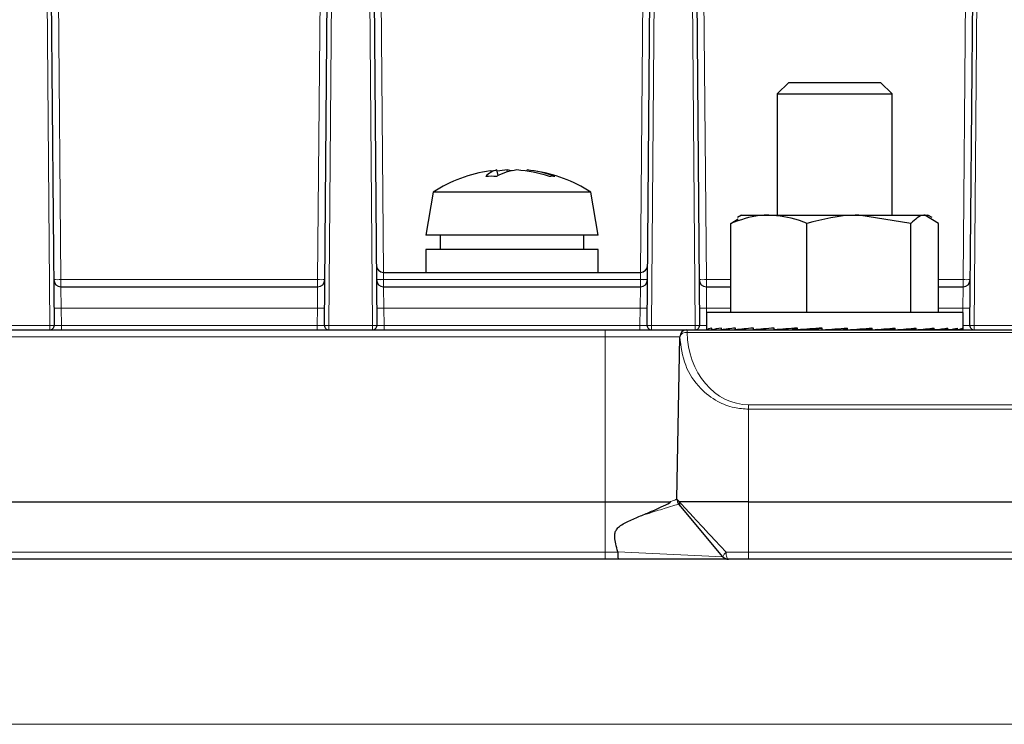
# Paper-space layout 'Blatt3' of a CAD drawing. Header units: millimetres. Extents: x 5 to 418, y 2 to 292.
# Tile 9 of 30: x 209 to 255, y 125 to 158. Entities that reach past the tile are written whole.
import ezdxf

# ---------------------------------------------------------------- set-up
doc = ezdxf.new("R2010")
doc.units = ezdxf.units.MM
doc.layers.add('SLD-0', color=7, linetype='Continuous')
doc.styles.add('SLDTEXTSTYLE0', font='TXT', dxfattribs={"width": 0.605})
doc.dimstyles.new('SLDDIMSTYLE4', dxfattribs={"dimtxt": 3.5, "dimasz": 3.302, "dimexe": 0, "dimexo": 0.0625, "dimgap": 0.875, "dimtad": 1, "dimlfac": 1.5, "dimrnd": 1e-09, "dimzin": 12, "dimdsep": 46, "dimtxsty": 'SLDTEXTSTYLE0', "dimsah": 1, "dimcen": 0.09, "dimadec": 0, "dimazin": 3, "dimtfac": 1, "dimtofl": 0, "dimtmove": 0, "dimatfit": 3, "dimfxl": 1, "dimfrac": 2, "dimtolj": 1, "dimtzin": 12, "dimarcsym": 0})

# ---------------------------------------------------------------- blocks, each defined once
blk = doc.blocks.new('_D_11')
at = {"layer": 'SLD-0', "color": 7}
for p, q in [((149.259, 135.56), (149.259, 64.58)), ((231.592, 106.394), (231.592, 64.58)), ((149.259, 65.58), (231.592, 65.58))]:
    blk.add_line(p, q, dxfattribs=at)
for points in [[(149.259, 65.58), (152.561, 65.072), (152.561, 66.088)], [(231.592, 65.58), (228.29, 66.088), (228.29, 65.072)]]:
    blk.add_solid(points, dxfattribs=at)
at = {"layer": 'SLD-0', "color": 7, "insert": (184.41, 70.091), "char_height": 3.5, "attachment_point": 1, "style": 'SLDTEXTSTYLE0'}
blk.add_mtext('123,5', dxfattribs=at)
blk = doc.blocks.new('_D_16')
at = {"layer": 'SLD-0', "color": 7}
for p, q in [((149.259, 135.56), (149.259, 267.42)), ((315.259, 135.56), (315.259, 267.42)), ((149.259, 266.42), (315.259, 266.42))]:
    blk.add_line(p, q, dxfattribs=at)
for points in [[(149.259, 266.42), (152.561, 265.912), (152.561, 266.928)], [(315.259, 266.42), (311.957, 266.928), (311.957, 265.912)]]:
    blk.add_solid(points, dxfattribs=at)
at = {"layer": 'SLD-0', "color": 7, "insert": (228.248, 270.931), "char_height": 3.5, "attachment_point": 1, "style": 'SLDTEXTSTYLE0'}
blk.add_mtext('249', dxfattribs=at)

psp = doc.layouts.new('Blatt3')

# ---------------------------------------------------------------- linework, layer by layer
at = {"color": 7, "linetype": 'Continuous', "lineweight": 18}
for p, q in [((210.778, 143.7619), (210.4421, 182.2501)), ((224.0752, 182.2501), (223.7394, 143.7619)), ((225.778, 143.7619), (225.4421, 182.2501)), ((239.0752, 182.2501), (238.7394, 143.7619)), ((240.778, 143.7619), (240.4421, 182.2501)), ((254.0752, 182.2501), (253.7394, 143.7619)), ((211.1226, 165.3827), (211.2927, 145.8906)), ((223.2246, 145.8906), (223.3947, 165.3827)), ((226.1226, 165.3827), (226.2898, 146.2268)), ((238.2275, 146.2268), (238.3947, 165.3827)), ((241.1226, 165.3827), (241.2927, 145.8906)), ((253.2246, 145.8906), (253.3947, 165.3827)), ((226.2869, 146.2268), (226.2927, 145.8964)), ((238.2304, 146.2268), (238.2247, 145.8964)), ((211.2927, 145.8906), (211.2927, 145.5602)), ((211.2927, 145.8906), (223.2246, 145.8906)), ((211.2927, 145.5602), (211.3043, 144.5689)), ((223.2131, 144.5689), (223.2246, 145.5602)), ((223.2246, 145.8906), (223.2246, 145.5602)), ((226.2927, 145.8964), (226.2927, 145.8906)), ((238.2247, 145.8964), (226.2927, 145.8964)), ((226.2927, 145.8906), (226.2927, 145.5602)), ((226.2927, 145.8906), (238.2246, 145.8906)), ((226.2927, 145.5602), (226.3043, 144.5689)), ((238.2131, 144.5689), (238.2246, 145.5602)), ((238.2246, 145.8906), (238.2247, 145.8964)), ((238.2246, 145.8906), (238.2246, 145.5602)), ((241.2927, 145.8906), (241.2927, 145.5602)), ((241.2927, 145.8906), (242.4269, 145.8906)), ((241.2927, 145.5602), (241.3043, 144.5689)), ((252.0904, 145.8906), (253.2246, 145.8906)), ((253.2131, 144.5689), (253.2246, 145.5602)), ((253.2246, 145.8906), (253.2246, 145.5602)), ((211.3043, 144.5689), (211.3113, 143.7619)), ((223.2131, 144.5689), (211.3043, 144.5689)), ((223.206, 143.7619), (223.2131, 144.5689)), ((226.3043, 144.5689), (226.3113, 143.7619)), ((238.2131, 144.5689), (226.3043, 144.5689)), ((238.206, 143.7619), (238.2131, 144.5689)), ((241.3043, 144.5689), (241.3061, 144.3602)), ((242.4269, 144.5689), (241.3043, 144.5689)), ((253.2131, 144.5689), (252.0904, 144.5689)), ((253.2113, 144.3602), (253.2131, 144.5689)), ((208.7394, 143.7619), (210.778, 143.7619)), ((210.778, 143.5602), (210.778, 143.7619)), ((211.3113, 143.5602), (211.3113, 143.7619)), ((211.3113, 143.7619), (223.206, 143.7619)), ((223.206, 143.5602), (223.206, 143.7619)), ((223.7394, 143.5602), (223.7394, 143.7619)), ((223.7394, 143.7619), (225.778, 143.7619)), ((225.778, 143.5602), (225.778, 143.7619)), ((226.3113, 143.5602), (226.3113, 143.7619)), ((226.3113, 143.7619), (238.206, 143.7619)), ((238.206, 143.5602), (238.206, 143.7619)), ((238.7394, 143.7619), (238.7394, 143.5602)), ((238.7394, 143.7619), (240.778, 143.7619)), ((240.778, 143.7619), (240.778, 143.5602)), ((253.7394, 143.7619), (255.778, 143.7619)), ((253.7394, 143.7619), (253.7394, 143.5602)), ((236.592, 143.2327), (236.592, 143.5602)), ((240.3943, 143.4411), (240.3943, 143.5602)), ((290.123, 143.4411), (240.3943, 143.4411)), ((241.3113, 143.5669), (241.3113, 143.5602)), ((253.206, 143.5669), (253.206, 143.5602)), ((236.592, 143.2327), (155.6789, 143.2327)), ((236.592, 135.5602), (236.592, 143.2327)), ((240.0593, 143.2327), (236.592, 143.2327)), ((240.0613, 143.2327), (240.0593, 143.2327)), ((243.2587, 139.8675), (243.2587, 140.076)), ((243.2587, 140.076), (287.2587, 140.076)), ((243.2587, 139.8675), (243.2587, 135.5602)), ((287.2587, 139.8675), (243.2587, 139.8675)), ((236.592, 133.221), (236.592, 135.5602)), ((243.2587, 135.5602), (243.2587, 133.221)), ((152.6323, 133.221), (236.592, 133.221)), ((236.592, 133.221), (237.1785, 133.221)), ((236.592, 133.221), (236.592, 132.8935)), ((237.1752, 133.2437), (242.063, 133.0126)), ((242.2125, 133.221), (243.2587, 133.221)), ((243.2587, 133.221), (287.2587, 133.221)), ((243.2587, 132.8935), (243.2587, 133.221)), ((153.592, 125.221), (310.9253, 125.221))]:
    psp.add_line(p, q, dxfattribs=at)
at = {"color": 7, "linetype": 'Continuous', "lineweight": 25}
for p, q in [((210.6421, 182.2501), (210.978, 143.7619)), ((223.5394, 143.7619), (223.8752, 182.2501)), ((225.6421, 182.2501), (225.978, 143.7619)), ((238.5394, 143.7619), (238.8752, 182.2501)), ((240.6421, 182.2501), (240.978, 143.7619)), ((253.5394, 143.7619), (253.8752, 182.2501)), ((245.1253, 155.0602), (244.592, 154.5268)), ((245.1253, 155.0602), (249.392, 155.0602)), ((249.9253, 154.5268), (249.392, 155.0602)), ((244.592, 154.5268), (244.592, 148.8935)), ((244.592, 154.5268), (249.9253, 154.5268)), ((249.9253, 148.8935), (249.9253, 154.5268)), ((231.6146, 150.729), (231.5592, 150.9874)), ((232.045, 150.897), (232.0389, 150.9874)), ((232.9472, 150.9363), (232.9582, 150.9874)), ((228.592, 149.9602), (228.2587, 147.9602)), ((235.5093, 149.9602), (228.592, 149.9602)), ((235.9253, 149.9602), (235.5093, 149.9602)), ((236.2587, 147.9602), (235.9253, 149.9602)), ((242.9253, 148.8935), (242.7344, 148.7832)), ((242.9253, 148.8935), (244.1979, 148.8935)), ((244.1979, 148.8935), (248.3849, 148.8935)), ((250.8007, 148.5065), (248.3849, 148.8935)), ((248.3849, 148.8935), (251.4456, 148.8935)), ((252.0904, 148.5065), (251.4456, 148.8935)), ((251.4456, 148.8935), (251.592, 148.8935)), ((251.783, 148.7832), (251.592, 148.8935)), ((242.4269, 148.5065), (242.7739, 148.7147)), ((242.4269, 144.3602), (242.4269, 148.5065)), ((245.969, 144.3602), (245.969, 148.5065)), ((250.8007, 144.3602), (250.8007, 148.5065)), ((252.0904, 144.3602), (252.0904, 148.5065)), ((235.8048, 147.9602), (228.2587, 147.9602)), ((228.9253, 147.9602), (228.9253, 147.2935)), ((235.592, 147.2935), (235.592, 147.9602)), ((236.2587, 147.9602), (235.8048, 147.9602)), ((228.2587, 147.2935), (228.2587, 146.2268)), ((235.8048, 147.2935), (228.2587, 147.2935)), ((236.2587, 147.2935), (235.8048, 147.2935)), ((236.2587, 146.2268), (236.2587, 147.2935)), ((226.2869, 146.2268), (238.2304, 146.2268)), ((211.2927, 145.5602), (223.2246, 145.5602)), ((226.2927, 145.5602), (238.2246, 145.5602)), ((241.2927, 145.5602), (242.4269, 145.5602)), ((252.0904, 145.5602), (253.2246, 145.5602)), ((241.292, 144.3602), (241.292, 143.5997)), ((243.0443, 144.3602), (241.292, 144.3602)), ((253.2253, 144.3602), (243.0443, 144.3602)), ((253.2253, 143.5997), (253.2253, 144.3602)), ((155.6789, 143.5602), (236.592, 143.5602)), ((236.592, 143.5602), (240.3926, 143.5602)), ((240.3943, 143.5602), (290.123, 143.5602)), ((241.3201, 143.5602), (241.3214, 143.5602)), ((241.3214, 143.5602), (241.3214, 143.6402)), ((241.3214, 143.5602), (241.5509, 143.5617)), ((241.547, 143.5602), (241.5509, 143.5602)), ((241.5509, 143.5602), (241.5509, 143.6402)), ((241.5509, 143.5602), (241.9997, 143.5633)), ((241.9934, 143.5602), (241.9997, 143.5602)), ((241.9997, 143.5602), (241.9997, 143.6402)), ((241.9997, 143.5602), (242.6506, 143.5651)), ((242.6422, 143.5602), (242.6506, 143.5602)), ((242.6506, 143.5602), (242.6506, 143.6402)), ((242.6506, 143.5602), (243.4786, 143.5674)), ((243.068, 143.5638), (243.068, 143.5602)), ((243.4786, 143.5602), (243.4786, 143.6402)), ((243.4786, 143.5602), (244.4518, 143.5705)), ((244.4518, 143.5602), (244.4518, 143.6402)), ((244.4518, 143.5602), (245.2873, 143.5721)), ((245.533, 143.5602), (245.533, 143.6402)), ((245.533, 143.5602), (246.0466, 143.5721)), ((246.6804, 143.5602), (246.6804, 143.6402)), ((247.674, 143.5721), (247.674, 143.6281)), ((247.8501, 143.5602), (247.674, 143.5721)), ((247.8501, 143.5602), (247.8501, 143.6402)), ((248.4796, 143.5721), (248.4796, 143.6037)), ((248.997, 143.5602), (248.4796, 143.5721)), ((248.997, 143.5602), (248.997, 143.6402)), ((249.2382, 143.5721), (249.2382, 143.5775)), ((250.0772, 143.5602), (249.2382, 143.5721)), ((250.0772, 143.5602), (250.0772, 143.6402)), ((251.049, 143.5602), (250.1933, 143.5692)), ((251.049, 143.5602), (251.049, 143.6402)), ((251.8752, 143.5602), (251.1224, 143.5667)), ((251.4493, 143.5602), (251.4493, 143.5639)), ((251.8668, 143.5602), (251.4493, 143.5638)), ((251.8668, 143.5602), (251.8668, 143.5602)), ((251.8752, 143.5602), (251.8752, 143.6402)), ((252.5177, 143.5602), (251.9173, 143.5647)), ((252.5239, 143.5602), (251.9177, 143.5648)), ((252.5177, 143.5602), (252.5177, 143.5602)), ((252.5239, 143.5602), (252.5239, 143.6402)), ((252.9665, 143.5602), (252.5442, 143.5631)), ((252.9703, 143.5602), (252.5444, 143.5632)), ((252.9665, 143.5602), (252.9665, 143.5602)), ((252.9703, 143.5602), (252.9703, 143.6402)), ((253.1973, 143.5602), (252.9766, 143.5617)), ((253.196, 143.5602), (252.9766, 143.5617)), ((253.1973, 143.5602), (253.1973, 143.6402)), ((239.9275, 135.6848), (240.0593, 143.2327)), ((152.5915, 135.5602), (236.592, 135.5602)), ((236.592, 135.5602), (239.6076, 135.5602)), ((243.2587, 135.5602), (240.0439, 135.5602)), ((243.2587, 135.5602), (287.2587, 135.5602)), ((240.1051, 135.3459), (240.0055, 135.4647)), ((242.063, 133.0126), (240.1051, 135.3459)), ((237.1785, 133.221), (237.1752, 133.2437)), ((236.592, 132.8935), (152.6323, 132.8935)), ((228.6694, 132.8935), (228.6764, 132.8935)), ((237.1973, 132.8935), (236.592, 132.8935)), ((242.3184, 132.8935), (237.1973, 132.8935)), ((243.2587, 132.8935), (242.3184, 132.8935)), ((287.2587, 132.8935), (243.2587, 132.8935))]:
    psp.add_line(p, q, dxfattribs=at)
at = {"color": 7, "linetype": 'Continuous', "lineweight": 25, "flags": 128}
for points in [[(231.2472, 150.9516), (231.3921, 150.9709), (231.5592, 150.9874)], [(232.2587, 150.9516), (232.1561, 150.9709), (232.0389, 150.9874)]]:
    psp.add_lwpolyline(points, dxfattribs=at)
at = {"color": 7, "linetype": 'Continuous', "lineweight": 18, "flags": 128}
psp.add_lwpolyline([(242.3184, 132.8935), (242.2979, 132.8998), (242.2783, 132.9183), (242.2601, 132.9485), (242.2441, 132.9891), (242.231, 133.0386), (242.2211, 133.0953), (242.2148, 133.1568), (242.2125, 133.221)], dxfattribs=at)
at = {"color": 7, "linetype": 'Continuous', "lineweight": 25}
for centre, radius, start, end in [((232.2587, 144.1914), 6.8354, 98.50959, 122.44039), ((231.7685, 150.0135), 0.9961, 102.1314, 137.38343), ((231.2838, 145.2907), 5.403, 87.36542, 92.63458), ((232.8268, 148.2417), 2.7677, 97.23059, 117.88785), ((232.4725, 144.8312), 6.1715, 94.02852, 98.4076), ((232.0299, 144.7125), 6.2909, 71.77939, 85.9113), ((232.598, 146.463), 4.5388, 68.57194, 85.44828), ((232.2587, 144.1914), 6.8354, 57.55961, 81.49041), ((234.1265, 149.2196), 1.4741, 84.95544, 95.04456), ((226.2869, 146.5602), 0.3333, 180.5, 270), ((238.2304, 146.5602), 0.3333, 270, 359.5), ((211.2927, 145.8935), 0.3333, 180.5, 270), ((223.2246, 145.8935), 0.3333, 270, 359.5), ((226.2927, 145.8935), 0.3333, 180.5, 270), ((238.2246, 145.8935), 0.3333, 270, 359.5), ((241.2927, 145.8935), 0.3333, 180.5, 270), ((253.2246, 145.8935), 0.3333, 270, 359.5), ((210.778, 143.7602), 0.2, 270, 0.5), ((223.7394, 143.7602), 0.2, 179.5, 270), ((225.778, 143.7602), 0.2, 270, 0.5), ((238.7394, 143.7602), 0.2, 179.5, 270), ((240.778, 143.7602), 0.2, 270, 0.5), ((253.7394, 143.7602), 0.2, 179.5, 270), ((240.3926, 143.2268), 0.3333, 90, 179), ((240.2608, 135.679), 0.3333, 179, 220), ((242.3184, 133.2268), 0.3333, 220, 270)]:
    psp.add_arc(centre, radius, start, end, dxfattribs=at)
at = {"color": 7, "linetype": 'Continuous', "lineweight": 18}
for centre, radius, start, end in [((211.1261, 155.4405), 9.5514, 269.0002, 270.9998), ((223.3913, 155.4405), 9.5514, 269.0002, 270.9998), ((226.126, 155.4463), 9.5514, 269.0002, 270.9998), ((226.1261, 155.4405), 9.5514, 269.0002, 270.9998), ((238.3913, 155.4405), 9.5514, 269.0002, 270.9998), ((238.3913, 155.4463), 9.5514, 269.0002, 270.9998), ((241.1261, 155.4405), 9.5514, 269.0002, 270.9998), ((253.3913, 155.4405), 9.5514, 269.0002, 270.9998), ((211.1376, 154.1188), 9.5514, 269.0002, 270.9998), ((223.3797, 154.1188), 9.5514, 269.0002, 270.9998), ((226.1376, 154.1188), 9.5514, 269.0002, 270.9998), ((238.3797, 154.1188), 9.5514, 269.0002, 270.9998), ((241.1376, 154.1188), 9.5514, 269.0002, 270.9998), ((253.3797, 154.1188), 9.5514, 269.0002, 270.9998), ((210.878, 138.032), 5.7308, 89.0002, 90.9998), ((223.6394, 138.032), 5.7308, 89.0002, 90.9998), ((225.878, 138.032), 5.7308, 89.0002, 90.9998), ((238.6394, 138.032), 5.7308, 89.0002, 90.9998), ((240.878, 138.032), 5.7308, 89.0002, 90.9998), ((253.6394, 138.032), 5.7308, 89.0002, 90.9998), ((240.3944, 143.2269), 0.3332, 90.01746, 179.01828), ((240.3504, 143.141), 0.3033, 81.66196, 162.41641), ((242.3916, 132.9348), 0.3377, 122.03966, 166.68226)]:
    psp.add_arc(centre, radius, start, end, dxfattribs=at)
for centre, major_axis, ratio, start_param, end_param in [((211.3114, 143.7602), (0.3334, -0.0017), 0.0052347, 1.5709456, 3.1416657), ((223.206, 143.7602), (0.3334, 0.0017), 0.0052347, 6.2831122, 7.8538324), ((226.3114, 143.7602), (0.3334, -0.0017), 0.0052347, 1.5709456, 3.1416657), ((238.206, 143.7602), (0.3334, 0.0017), 0.0052347, 6.2831122, 7.8538324), ((241.3114, 143.7602), (0.3334, -0.0017), 0.0052347, 1.5709456, 3.1416657), ((253.206, 143.7602), (0.3334, 0.0017), 0.0052347, 6.2831122, 7.8538324), ((243.2587, 143.4907), (0, 3.4147), 0.8389181, 1.5853139, 3.1415927)]:
    psp.add_ellipse(centre, major_axis=major_axis, ratio=ratio, start_param=start_param, end_param=end_param, dxfattribs=at)
at = {"color": 7, "linetype": 'Continuous', "lineweight": 25}
for major_axis, ratio, start_param, end_param in [((5.9667, 0.0005), 0.0683952, 3.0423063, 3.1415875), ((5.9667, 0.0804), 0.0670542, 2.8450582, 3.0414077), ((5.9667, 0.1572), 0.0631164, 2.6479493, 2.8442989), ((5.9667, 0.2278), 0.0567441, 2.4510961, 2.6474456), ((5.9667, -0.2271), 0.0568286, 3.8092419, 3.8298724), ((5.9667, 0.2896), 0.048196, 2.2545744, 2.4509239), ((5.9667, 0.3401), 0.0378128, 2.0584087, 2.2547583), ((5.9667, 0.3775), 0.0259998, 1.8625694, 2.058919), ((4.1907, 0.2651), 0.0259998, 1.9935792, 2.058919), ((5.9667, 0.4004), 0.0132096, 1.6669782, 1.8633277), ((4.1907, 0.2812), 0.0132096, 1.7083404, 1.8633277), ((5.9667, 0.4081), 0.0000753, 4.6153155, 4.811665), ((5.9667, 0.4002), 0.0133574, 4.8107742, 5.0071237), ((5.9667, 0.3771), 0.0261393, 5.0063676, 5.2027172), ((5.9667, 0.3396), 0.0379386, 5.2022102, 5.3985598), ((5.9667, 0.2889), 0.0483033, 5.3983798, 5.5947294), ((5.9667, 0.2271), 0.0568286, 5.5949055, 5.7912551), ((5.9667, 0.1564), 0.0631747, 5.7917622, 5.9881117), ((5.9667, 0.0795), 0.067084, 5.9888733, 6.1852228), ((5.9667, -0.0005), 0.0683952, 6.1861222, 6.2831905)]:
    psp.add_ellipse((247.2587, 143.6002), major_axis=major_axis, ratio=ratio, start_param=start_param, end_param=end_param, dxfattribs=at)
for points, knots in [([(244.1979, 148.8935), (244.0525, 148.8888), (243.4532, 148.8695), (242.8692, 148.6629), (242.4269, 148.5065)], [0, 0, 0, 0, 0.24263, 1, 1, 1, 1]), ([(245.969, 148.5065), (245.8394, 148.5577), (245.2625, 148.7856), (244.6629, 148.8464), (244.1979, 148.8935)], [0, 0, 0, 0, 0.22470115, 1, 1, 1, 1]), ([(248.3849, 148.8935), (248.3276, 148.8931), (247.5118, 148.8876), (246.7123, 148.6901), (245.969, 148.5065)], [0, 0, 0, 0, 0.0702148, 1, 1, 1, 1]), ([(251.4456, 148.8935), (251.4303, 148.8931), (251.2125, 148.8876), (250.9992, 148.6901), (250.8007, 148.5065)], [0, 0, 0, 0, 0.07021477, 1, 1, 1, 1]), ([(238.2973, 134.9341), (238.4725, 135.0068), (238.8036, 135.1442), (239.2401, 135.3427), (239.4874, 135.4573), (239.6026, 135.5313), (239.6157, 135.5428), (239.6191, 135.5465), (239.6206, 135.5484), (239.6216, 135.5501), (239.6223, 135.5514), (239.6228, 135.5527), (239.6229, 135.5536), (239.623, 135.5544), (239.6229, 135.5551), (239.6226, 135.5559), (239.6218, 135.5571), (239.6183, 135.5596), (239.6134, 135.56), (239.6091, 135.5601), (239.6076, 135.5602)], [0, 0, 0, 0, 0.3106947, 0.5872603, 0.9300543, 0.9662651, 0.9741797, 0.9768176, 0.9786583, 0.9799324, 0.9811485, 0.9817313, 0.9821887, 0.9825026, 0.9828178, 0.9831953, 0.9838415, 0.9858747, 0.9952607, 1, 1, 1, 1]), ([(240.0439, 135.5602), (240.0433, 135.5601), (240.0417, 135.56), (240.0398, 135.5594), (240.0386, 135.5573), (240.0382, 135.556), (240.0381, 135.5552), (240.0381, 135.5548)], [0, 0, 0, 0, 0.2826012, 0.7574973, 0.8849533, 0.9507851, 1, 1, 1, 1]), ([(237.1752, 133.2437), (237.1419, 133.3629), (237.0799, 133.5853), (237.0271, 133.8789), (237.0371, 134.1093), (237.112, 134.286), (237.3404, 134.51), (237.7723, 134.7145), (238.1158, 134.8582), (238.2973, 134.9341)], [0, 0, 0, 0, 0.1485018, 0.2770392, 0.3565196, 0.4213014, 0.5024868, 0.7371621, 1, 1, 1, 1]), ([(237.1785, 133.221), (237.1787, 133.1838), (237.1792, 133.1093), (237.1826, 133.011), (237.1874, 132.9366), (237.1925, 132.9007), (237.1959, 132.8937), (237.1972, 132.8935), (237.1973, 132.8935)], [0, 0, 0, 0, 0.2153468, 0.430668, 0.646711, 0.8641464, 0.9875945, 1, 1, 1, 1])]:
    psp.add_open_spline(points, degree=3, knots=knots, dxfattribs=at)
at = {"color": 7, "linetype": 'Continuous', "lineweight": 18}
for points, knots in [([(243.2587, 139.8675), (243.0331, 139.8829), (242.5214, 139.9178), (241.7184, 140.2414), (240.8838, 140.8974), (240.2152, 141.9401), (240.1145, 142.786), (240.0613, 143.2327)], [0, 0, 0, 0, 0.1098198, 0.2491015, 0.4351749, 0.7017729, 1, 1, 1, 1]), ([(239.6076, 135.5602), (239.6611, 135.581), (239.8562, 135.6569), (239.8975, 135.673), (239.9275, 135.6848)], [0, 0, 0, 0, 0.2742441, 1, 1, 1, 1]), ([(239.9275, 135.6848), (239.9392, 135.6723), (239.9548, 135.6556), (240.026, 135.5794), (240.0439, 135.5602)], [0, 0, 0, 0, 0.7480922, 1, 1, 1, 1]), ([(240.0381, 135.5548), (240.104, 135.484), (240.283, 135.2916), (240.8644, 134.6671), (241.568, 133.9119), (242.0714, 133.3722), (242.2125, 133.221)], [0, 0, 0, 0, 0.1610685, 0.4372907, 0.8423386, 1, 1, 1, 1]), ([(240.1051, 135.3459), (240.1005, 135.3517), (240.0786, 135.3792), (240.0432, 135.4461), (240.04, 135.5149), (240.0381, 135.5548)], [0, 0, 0, 0, 0.1009015, 0.4775384, 1, 1, 1, 1]), ([(240.0055, 135.4647), (239.9709, 135.4536), (239.9016, 135.4314), (239.3647, 135.2611), (238.7743, 135.0759), (238.3829, 134.9596), (238.2973, 134.9341)], [0, 0, 0, 0, 0.30090341, 0.60233255, 0.91294008, 1, 1, 1, 1])]:
    psp.add_open_spline(points, degree=3, knots=knots, dxfattribs=at)

# ---------------------------------------------------------------- dimensions: what is measured, and where the dimension line sits
at = {"layer": 'SLD-0', "color": 7}
for base, p2, picture, middle in [((315.2587, 266.4195), (315.2587, 135.5602), '_D_16', (232.2587, 266.4195)), ((231.592, 65.5796), (231.592, 106.3935), '_D_11', (190.4253, 65.5796))]:
    dim = psp.add_linear_dim(base=base, p1=(149.2587, 135.5602), p2=p2, dimstyle='SLDDIMSTYLE4', dxfattribs=at)
    dim.commit()
    dim.dimension.update_dxf_attribs({"geometry": picture, "text_midpoint": middle, "dimtype": 160})

doc.saveas('drawing.dxf')
